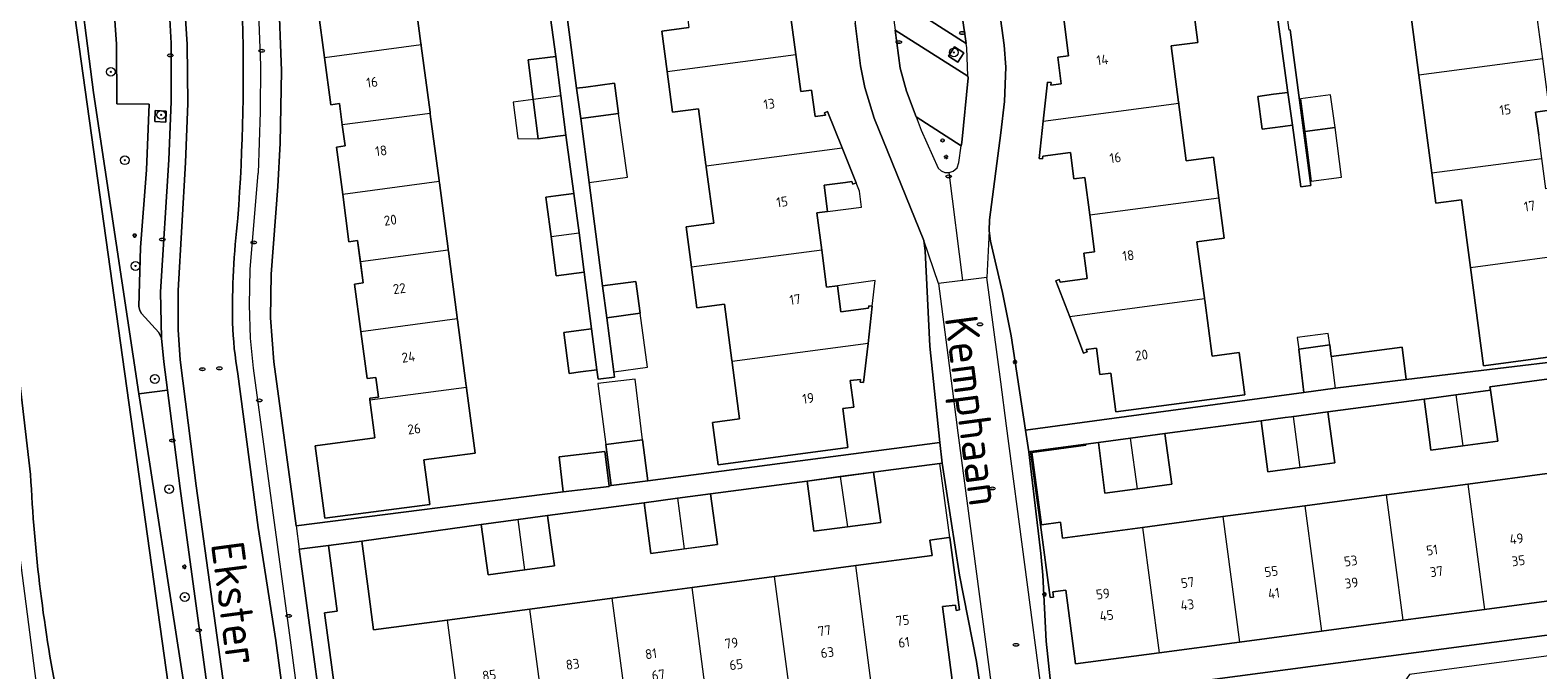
# Model space of a CAD drawing. Header units: metres. Extents: x 92650 to 117222, y 425801 to 461092.
# Tile 117 of 146: x 115691 to 115828, y 426701 to 426760. Entities that reach past the tile are written whole.
import ezdxf
from ezdxf.enums import TextEntityAlignment as Align

# ---------------------------------------------------------------- set-up
doc = ezdxf.new("R2010")
doc.units = ezdxf.units.M
doc.layers.get('0').update_dxf_attribs({"color": 253, "linetype": 'CONTINUOUS', "lineweight": 15})
for name, color, linetype, lineweight in [('B-WE-GR-BEPLANTING_CULTUUR_HEESTERS-GV', 253, 'CONTINUOUS', 15), ('B-WE-GR-BOOM-S', 253, 'CONTINUOUS', 15), ('B-WE-GR-GROENVOORZIENING-GV', 253, 'CONTINUOUS', 15), ('B-WE-IE-MEUBILAIR-S', 253, 'CONTINUOUS', 15), ('B-WE-IE-TERREINAFSCHEIDING_KUNSTMATIG_MUUR-GV', 253, 'CONTINUOUS', 15), ('B-WE-OG-BEBOUWING-GV', 253, 'CONTINUOUS', 15), ('B-WE-OG-BEBOUWING-T18', 253, 'CONTINUOUS', 15), ('B-WE-OG-BEBOUWING_LUIFEL-GV', 253, 'CONTINUOUS', 15), ('B-WE-OG-BEBOUWING_SCHUUR-GV', 253, 'CONTINUOUS', 15), ('B-WE-OG-TERREIN_BEGROEID-GV', 253, 'CONTINUOUS', 15), ('B-WE-OG-TERREIN_ERF-GV', 253, 'CONTINUOUS', 15), ('B-WE-OG-TERREIN_OEVER-GV', 253, 'CONTINUOUS', 15), ('B-WE-OG-TOPOGRAFIE-T18', 7, 'CONTINUOUS', 15), ('B-WE-OG-WATER_SLOOT-GV', 253, 'CONTINUOUS', 15), ('B-WE-VH-OPENVERHARDING_BETONSTRAATSTEEN-GV', 253, 'CONTINUOUS', 15), ('B-WE-VH-OPENVERHARDING_TEGEL-GV', 253, 'CONTINUOUS', 15)]:
    doc.layers.add(name, color=color, linetype=linetype, lineweight=lineweight)
doc.styles.add('NLCS-ISO', font='NLCS-ISO.ttf')
doc.styles.add('NLCS-ISO-M200-T18', font='NLCS-ISO.ttf', dxfattribs={"height": 0.36})

# ---------------------------------------------------------------- blocks, each defined once
blk = doc.blocks.new('SIE-MEUBILAIR_PAAL_AFSLUITPAAL-SO')
blk.add_circle((0, 0), 0.75)
at = {"style": 'NLCS-ISO'}
blk.add_text('af', height=0.75, dxfattribs=at).set_placement((0, 0.05), align=Align.MIDDLE_CENTER)
blk = doc.blocks.new('SIE-MEUBILAIR_PAAL_LICHTMAST-SO')
for points in [[(-0.62, 0), (-1, 0)], [(-0.71, 0.71), (-0.44, 0.44)], [(0, 1), (0, 0.62)], [(0.44, 0.44), (0.71, 0.71)], [(1, 0), (0.62, 0)], [(-0.71, -0.71), (-0.44, -0.44)], [(0, -0.62), (0, -1)], [(0.44, -0.44), (0.71, -0.71)]]:
    blk.add_lwpolyline(points)
blk.add_circle((0, 0), 0.5)
blk = doc.blocks.new('SIE-MEUBILAIR_PUT_KOLK-SO')
blk.add_ellipse((0, 0), major_axis=(1.25, 0), ratio=0.54)
at = {"style": 'NLCS-ISO'}
blk.add_text('klk', height=0.75, dxfattribs=at).set_placement((0.03, 0), align=Align.MIDDLE_CENTER)
blk = doc.blocks.new('SIE-MEUBILAIR_PUT_RIOOLPUT-SO')
blk.add_ellipse((0, 0), major_axis=(1.25, 0), ratio=0.54)
at = {"style": 'NLCS-ISO'}
blk.add_text('ri', height=0.75, dxfattribs=at).set_placement((-0.04, 0.07), align=Align.MIDDLE_CENTER)
blk = doc.blocks.new('SGR-BOOM_GBKN-SO')
at = {"linetype": 'ByBlock', "lineweight": 18}
h = blk.add_hatch(color=0, dxfattribs=at)
h.dxf.hatch_style = 1
edge = h.paths.add_edge_path()
edge.add_arc((0, 0), 0.25, 0, 360)
at = {"color": 0, "linetype": 'ByBlock', "lineweight": 18}
for radius in [2, 0.25]:
    blk.add_circle((0, 0), radius, dxfattribs=at)
at = {"color": 0, "linetype": 'ByBlock', "lineweight": 18, "style": 'NLCS-ISO'}
blk.add_attdef('SOORT', (2.5, 0), '', height=1.5, dxfattribs=at)

msp = doc.modelspace()

# ---------------------------------------------------------------- linework, layer by layer
at = {"layer": 'B-WE-GR-BEPLANTING_CULTUUR_HEESTERS-GV', "transparency": 33554687, "flags": 128}
msp.add_lwpolyline([(115697.772, 426766.952), (115696.844, 426766.826), (115696.857, 426766.727), (115694.907, 426766.475), (115696.539, 426753.906), (115700.675, 426726.42), (115703.278, 426726.759), (115702.944, 426729.333), (115702.726, 426731.49), (115702.495, 426732.026), (115700.92, 426733.758), (115700.751, 426734.018), (115700.661, 426734.397), (115700.828, 426739.757), (115701.353, 426746.838), (115701.618, 426752.854), (115698.644, 426752.864), (115698.619, 426758.314), (115698.285, 426763.121), (115697.908, 426767.206), (115697.746, 426767.187)], close=True, dxfattribs=at)
at = {"layer": 'B-WE-GR-GROENVOORZIENING-GV', "transparency": 33554687, "flags": 128}
for points in [[(115774.536, 426757.222), (115775.376, 426756.679), (115775.919, 426757.52), (115775.079, 426758.062)], [(115703.154, 426752.205), (115702.155, 426752.249), (115702.111, 426751.25), (115703.11, 426751.206)]]:
    msp.add_lwpolyline(points, close=True, dxfattribs=at)
at = {"layer": 'B-WE-IE-TERREINAFSCHEIDING_KUNSTMATIG_MUUR-GV', "transparency": 33554687, "flags": 128}
msp.add_lwpolyline([(115782.916, 426714.468), (115783.015, 426714.481), (115782.125, 426721.076), (115787.061, 426721.742), (115787.047, 426721.841), (115782.013, 426721.162)], close=True, dxfattribs=at)
at = {"layer": 'B-WE-OG-BEBOUWING-GV', "transparency": 33554687, "flags": 128}
for points in [[(115748.855, 426755.809), (115760.597, 426757.37), (115760.148, 426760.748), (115761.139, 426760.88), (115760.817, 426763.309), (115761.775, 426763.436), (115761.746, 426763.178), (115762.058, 426763.138), (115762.457, 426766.69), (115750.149, 426765.06), (115750.163, 426764.958), (115750.842, 426759.843), (115748.364, 426759.514)], [(115717.606, 426757.1), (115726.412, 426758.27), (115726.399, 426758.372), (115725.599, 426764.409), (115725.586, 426764.509), (115717.572, 426763.449), (115717.828, 426761.519), (115717.035, 426761.414)], [(115739.631, 426750.006), (115738.718, 426757.198), (115738.713, 426757.197), (115739.173, 426753.599), (115736.637, 426753.26), (115737.091, 426749.683), (115738.165, 426749.82)], [(115818.62, 426746.57), (115828.66, 426747.88), (115828.378, 426750), (115828.095, 426752.123), (115829.364, 426752.292), (115828.739, 426756.987), (115817.442, 426755.49)], [(115740.604, 426754.29), (115740.983, 426751.525), (115740.986, 426751.521), (115744.433, 426752.001), (115744.436, 426752.001), (115744.056, 426754.761), (115744.054, 426754.761), (115741.441, 426754.405), (115740.606, 426754.29)], [(115805.49, 426753.92), (115804.177, 426753.743), (115802.745, 426753.553), (115802.745, 426753.551), (115803.141, 426750.57), (115803.142, 426750.566), (115805.019, 426750.815), (115805.9, 426750.93)], [(115738.698, 426744.486), (115737.794, 426744.369), (115737.886, 426743.678), (115738.274, 426740.769), (115740.827, 426741.109), (115740.356, 426744.705)], [(115728.893, 426739.529), (115720.88, 426738.47), (115721.136, 426736.537), (115720.343, 426736.432), (115720.913, 426732.12), (115729.719, 426733.29), (115729.706, 426733.39), (115728.907, 426739.427)], [(115746.401, 426733.767), (115746.004, 426736.673), (115742.976, 426736.259), (115743.356, 426733.351)], [(115797.902, 426734.975), (115797.888, 426735.08), (115785.589, 426733.451), (115786.862, 426730.131), (115787.17, 426730.253), (115787.088, 426730.468), (115788.029, 426730.59), (115788.343, 426728.186), (115789.33, 426728.314), (115789.806, 426724.773), (115801.565, 426726.328), (115801.055, 426730.194), (115798.576, 426729.867)], [(115741.974, 426732.351), (115741.02, 426732.227), (115739.43, 426732.02), (115739.92, 426728.29), (115739.924, 426728.29), (115739.924, 426728.288), (115740.946, 426728.423), (115742.462, 426728.624)], [(115754.797, 426729.266), (115755.476, 426724.147), (115752.998, 426723.818), (115753.511, 426719.952), (115765.349, 426721.526), (115764.895, 426725.07), (115765.88, 426725.204), (115765.55, 426727.624), (115766.508, 426727.741), (115766.48, 426727.493), (115766.79, 426727.458), (115767.192, 426731.02), (115754.783, 426729.37)], [(115809.82, 426726.94), (115816.273, 426727.718), (115815.916, 426730.691), (115809.447, 426729.823), (115809.82, 426726.943)], [(115820.83, 426726.331), (115821.449, 426721.685), (115824.637, 426722.112), (115823.974, 426726.751)], [(115791.759, 426717.755), (115791.149, 426722.377), (115788.202, 426721.985), (115788.792, 426717.361)], [(115743.558, 426718.033), (115743.183, 426721.176), (115739.008, 426720.677), (115739.39, 426717.482), (115743.564, 426717.98)], [(115746.623, 426722.225), (115743.256, 426721.788), (115743.741, 426718.057), (115747.107, 426718.498)], [(115767.693, 426719.282), (115764.66, 426718.873), (115765.302, 426714.297), (115768.358, 426714.694)], [(115829.609, 426719.215), (115821.91, 426718.191), (115823.431, 426706.759), (115831.123, 426707.782)], [(115752.83, 426717.3), (115749.797, 426716.895), (115750.415, 426712.27), (115753.45, 426712.68)], [(115807.049, 426716.214), (115808.571, 426704.782), (115816.013, 426705.772), (115814.499, 426717.205)], [(115731.905, 426714.501), (115732.378, 426710.966), (115732.52, 426709.923), (115735.87, 426710.372), (115735.26, 426714.95)], [(115767.579, 426699.342), (115766.068, 426710.751), (115758.638, 426709.761), (115760.149, 426698.356)], [(115737.853, 426695.396), (115736.341, 426706.79), (115728.79, 426705.784), (115730.302, 426694.394)]]:
    msp.add_lwpolyline(points, close=True, dxfattribs=at)
for points in [[(115828.739, 426756.987), (115828.117, 426761.661), (115826.848, 426761.492), (115826.651, 426762.921), (115824.314, 426762.621), (115823.948, 426765.412), (115813.936, 426764.099), (115814.319, 426761.198), (115816.648, 426761.505), (115817.442, 426755.49)], [(115785.041, 426760.63), (115785.493, 426757.245), (115784.502, 426757.113), (115784.823, 426754.698), (115783.859, 426754.57), (115783.887, 426754.818), (115783.573, 426754.854), (115783.177, 426751.29), (115795.533, 426752.919), (115795.519, 426753.026), (115794.842, 426758.157), (115797.264, 426758.476), (115796.777, 426762.17)], [(115727.242, 426752), (115727.226, 426752.126), (115726.426, 426758.164), (115726.412, 426758.27)], [(115717.606, 426757.1), (115718.177, 426752.789), (115718.97, 426752.894), (115719.226, 426750.96)], [(115738.713, 426757.197), (115736.178, 426756.875), (115736.637, 426753.26)], [(115748.855, 426755.809), (115749.346, 426752.109), (115751.724, 426752.425), (115752.402, 426747.316), (115752.416, 426747.21), (115764.83, 426748.85), (115763.502, 426752.18), (115763.21, 426752.062), (115763.295, 426751.848), (115762.355, 426751.713), (115762.037, 426754.123), (115761.046, 426753.991), (115760.597, 426757.37)], [(115783.177, 426751.29), (115782.801, 426747.898), (115783.115, 426747.862), (115783.141, 426748.101), (115785.656, 426748.435), (115785.977, 426746.022), (115786.968, 426746.153), (115787.416, 426742.761), (115799.192, 426744.31), (115798.703, 426748.014), (115796.224, 426747.687), (115795.547, 426752.818), (115795.533, 426752.919)], [(115728.065, 426745.781), (115728.052, 426745.881), (115727.253, 426751.918), (115727.242, 426752), (115719.226, 426750.96), (115719.482, 426749.028), (115718.689, 426748.923), (115719.26, 426744.61)], [(115762.962, 426739.54), (115762.515, 426742.921), (115763.506, 426743.052), (115763.188, 426745.445), (115765.132, 426745.704), (115765.715, 426745.781), (115765.807, 426745.549), (115766.099, 426745.667), (115764.83, 426748.85)], [(115752.416, 426747.21), (115752.43, 426747.108), (115753.108, 426741.999), (115750.582, 426741.665), (115751.074, 426737.961)], [(115818.62, 426746.57), (115818.984, 426743.814), (115821.324, 426744.123), (115822.149, 426737.95), (115833.427, 426739.467), (115832.993, 426742.713), (115832.793, 426744.136), (115831.525, 426743.967), (115831.331, 426745.416), (115829.029, 426745.11), (115828.66, 426747.88)], [(115728.893, 426739.529), (115728.879, 426739.635), (115728.08, 426745.673), (115728.065, 426745.781), (115719.26, 426744.61), (115719.831, 426740.298), (115720.624, 426740.403), (115720.88, 426738.47)], [(115797.888, 426735.08), (115797.874, 426735.183), (115797.2, 426740.291), (115799.679, 426740.619), (115799.192, 426744.31)], [(115787.416, 426742.761), (115787.863, 426739.372), (115786.872, 426739.241), (115787.18, 426736.939), (115784.731, 426736.612), (115784.642, 426736.845), (115784.334, 426736.723), (115785.589, 426733.451)], [(115738.274, 426740.769), (115738.747, 426737.18), (115741.297, 426737.517), (115740.827, 426741.109)], [(115767.192, 426731.02), (115767.576, 426734.427), (115767.266, 426734.462), (115767.239, 426734.224), (115764.718, 426733.889), (115764.4, 426736.287), (115763.409, 426736.156), (115762.962, 426739.54), (115751.074, 426737.961), (115751.565, 426734.26), (115754.09, 426734.594), (115754.769, 426729.474), (115754.783, 426729.37)], [(115822.149, 426737.95), (115823.346, 426728.986), (115833.327, 426730.319), (115832.756, 426734.593), (115834.041, 426734.765), (115833.865, 426736.184), (115833.427, 426739.467)], [(115720.913, 426732.12), (115721.484, 426727.807), (115722.278, 426727.912), (115722.515, 426726.118), (115721.722, 426726.013), (115721.74, 426725.88), (115730.547, 426727.04), (115730.532, 426727.151), (115729.734, 426733.182), (115729.719, 426733.29)], [(115809.447, 426729.823), (115809.31, 426730.88), (115806.48, 426730.51), (115806.95, 426726.531), (115809.82, 426726.94)], [(115721.74, 426725.88), (115722.2, 426722.405), (115716.749, 426721.683), (115717.63, 426715.068), (115727.197, 426716.335), (115726.66, 426720.389), (115731.345, 426721.01), (115730.56, 426726.943), (115730.547, 426727.04)], [(115820.83, 426726.331), (115817.935, 426725.945), (115818.23, 426723.657), (115818.534, 426721.294), (115821.449, 426721.685)], [(115805.97, 426724.35), (115805.82, 426724.33), (115805.261, 426724.255), (115803.07, 426723.96), (115803.071, 426723.956), (115803.066, 426723.955), (115803.657, 426719.302), (115803.66, 426719.302), (115806.134, 426719.638), (115806.59, 426719.7)], [(115805.97, 426724.35), (115806.59, 426719.7), (115807.95, 426719.884), (115809.77, 426720.131), (115809.773, 426720.131), (115809.13, 426724.783), (115805.819, 426724.331), (115805.261, 426724.255)], [(115791.759, 426717.755), (115794.908, 426718.173), (115794.267, 426722.791), (115791.149, 426722.377)], [(115764.66, 426718.873), (115761.627, 426718.464), (115762.247, 426713.899), (115765.302, 426714.297)], [(115821.91, 426718.191), (115814.499, 426717.205)], [(115749.797, 426716.895), (115746.76, 426716.489), (115747.38, 426711.86), (115750.415, 426712.27)], [(115807.049, 426716.214), (115799.57, 426715.219), (115801.09, 426703.786), (115808.571, 426704.782)], [(115735.87, 426710.372), (115735.87, 426710.37), (115738.57, 426710.73), (115738.251, 426713.084), (115737.95, 426715.31), (115735.26, 426714.95)], [(115792.23, 426714.243), (115784.931, 426713.272), (115784.74, 426714.711), (115783.015, 426714.481), (115782.916, 426714.468), (115783.798, 426707.841), (115784.112, 426707.88), (115784.047, 426708.368), (115785.233, 426708.526), (115786.129, 426701.796), (115793.752, 426702.81)], [(115799.57, 426715.219), (115792.23, 426714.243), (115793.752, 426702.81), (115801.09, 426703.786)], [(115728.79, 426705.784), (115722.077, 426704.889), (115721.58, 426708.621), (115721.005, 426712.98), (115717.962, 426712.574), (115718.746, 426706.606), (115717.595, 426706.452), (115718.949, 426696.5), (115721.916, 426696.871), (115722.375, 426693.342), (115722.842, 426693.404), (115723.047, 426691.863), (115725.6, 426692.908), (115725.488, 426693.755), (115730.302, 426694.394)], [(115767.579, 426699.342), (115774.86, 426700.309), (115773.983, 426707.014), (115775.161, 426707.155), (115775.233, 426706.67), (115775.549, 426706.717), (115774.664, 426713.33), (115774.565, 426713.317), (115772.84, 426713.087), (115773.028, 426711.679), (115766.068, 426710.751)], [(115745.364, 426696.393), (115752.648, 426697.36), (115751.148, 426708.763), (115743.851, 426707.791)], [(115758.638, 426709.761), (115751.148, 426708.763)], [(115737.853, 426695.396), (115745.364, 426696.393), (115743.851, 426707.791), (115736.341, 426706.79)], [(115816.013, 426705.772), (115823.431, 426706.759)]]:
    msp.add_lwpolyline(points, dxfattribs=at)
at = {"layer": 'B-WE-OG-BEBOUWING_LUIFEL-GV', "transparency": 33554687, "flags": 128}
for points in [[(115735.24, 426749.725), (115737.091, 426749.683), (115736.637, 426753.26), (115734.82, 426753.029)], [(115740.983, 426751.525), (115741.744, 426745.699), (115745.243, 426746.186), (115744.433, 426752.001), (115740.986, 426751.521)], [(115809.799, 426750.712), (115807.039, 426750.352), (115807.628, 426745.833), (115810.388, 426746.193)], [(115765.132, 426745.704), (115763.188, 426745.445), (115763.506, 426743.052), (115766.591, 426743.462), (115766.397, 426744.92), (115766.099, 426745.667), (115765.807, 426745.549), (115765.715, 426745.781)], [(115767.837, 426736.768), (115764.4, 426736.287), (115764.718, 426733.889), (115767.239, 426734.224), (115767.266, 426734.462), (115767.576, 426734.427)], [(115746.401, 426733.767), (115743.356, 426733.351), (115744, 426728.419), (115747.074, 426728.839)], [(115809.173, 426731.925), (115806.343, 426731.555), (115806.48, 426730.51), (115809.31, 426730.88)], [(115745.954, 426727.765), (115742.533, 426727.358), (115743.256, 426721.788), (115746.623, 426722.225)]]:
    msp.add_lwpolyline(points, close=True, dxfattribs=at)
at = {"layer": 'B-WE-OG-BEBOUWING_SCHUUR-GV', "transparency": 33554687, "flags": 128}
msp.add_lwpolyline([(115809.389, 426753.702), (115806.639, 426753.332), (115807.039, 426750.352), (115809.799, 426750.712)], close=True, dxfattribs=at)
at = {"layer": 'B-WE-OG-TERREIN_BEGROEID-GV', "transparency": 33554687, "flags": 128}
for points in [[(115710.216, 426675.965), (115709.714, 426679.263), (115709.498, 426680.557), (115704.444, 426717.788), (115703.278, 426726.759), (115700.675, 426726.42), (115700.992, 426724.313)], [(115700.992, 426724.313), (115707.856, 426679.938), (115708.987, 426672.819), (115710.96, 426660.396), (115712.742, 426662.252), (115712.964, 426662.483), (115713.839, 426663.498), (115714.048, 426663.848), (115714.582, 426664.741), (115714.701, 426665.013), (115711.365, 426664.585), (115710.742, 426669.256), (115713.632, 426669.646), (115713.205, 426670.222), (115712.687, 426670.885)]]:
    msp.add_lwpolyline(points, dxfattribs=at)
at = {"layer": 'B-WE-OG-TERREIN_ERF-GV', "transparency": 33554687, "flags": 128}
for points in [[(115738.212, 426772.415), (115740.604, 426754.29), (115740.606, 426754.29), (115741.441, 426754.405), (115744.054, 426754.761), (115744.056, 426754.761), (115744.436, 426752.001), (115744.433, 426752.001), (115740.986, 426751.521), (115740.983, 426751.525), (115741.744, 426745.699), (115742.976, 426736.259), (115746.004, 426736.673), (115746.401, 426733.767), (115743.356, 426733.351), (115744, 426728.419), (115744.061, 426727.948), (115742.561, 426727.749), (115742.462, 426728.624), (115740.946, 426728.423), (115739.924, 426728.288), (115739.924, 426728.29), (115739.92, 426728.29), (115739.43, 426732.02), (115741.02, 426732.227), (115741.974, 426732.351), (115741.297, 426737.517), (115738.747, 426737.18), (115738.274, 426740.769), (115737.886, 426743.678), (115737.794, 426744.369), (115738.698, 426744.486), (115740.356, 426744.705), (115739.631, 426750.006), (115738.165, 426749.82), (115737.091, 426749.683), (115736.637, 426753.26), (115736.178, 426756.875), (115738.713, 426757.197), (115738.718, 426757.198), (115737.975, 426762.499)], [(115805.694, 426759.608), (115807.6, 426745.427), (115806.67, 426745.304), (115805.9, 426750.93), (115805.019, 426750.815), (115803.142, 426750.566), (115803.141, 426750.57), (115802.745, 426753.551), (115802.745, 426753.553), (115804.177, 426753.743), (115805.49, 426753.92), (115802.905, 426772.816)], [(115725.599, 426764.409), (115726.399, 426758.372), (115726.412, 426758.27), (115726.426, 426758.164), (115727.226, 426752.126), (115727.242, 426752), (115727.253, 426751.918), (115728.052, 426745.881), (115728.065, 426745.781), (115728.08, 426745.673), (115728.879, 426739.635), (115728.893, 426739.529), (115728.907, 426739.427), (115729.706, 426733.39), (115729.719, 426733.29), (115729.734, 426733.182), (115730.532, 426727.151), (115730.547, 426727.04), (115730.56, 426726.943), (115731.345, 426721.01), (115726.66, 426720.389), (115727.197, 426716.335), (115717.63, 426715.068), (115716.749, 426721.683), (115722.2, 426722.405), (115721.74, 426725.88), (115721.722, 426726.013), (115722.515, 426726.118), (115722.278, 426727.912), (115721.484, 426727.807), (115720.913, 426732.12), (115720.343, 426736.432), (115721.136, 426736.537), (115720.624, 426740.403), (115719.831, 426740.298), (115719.26, 426744.61), (115718.689, 426748.923), (115719.482, 426749.028), (115719.226, 426750.96), (115718.97, 426752.894), (115718.177, 426752.789), (115717.606, 426757.1), (115717.035, 426761.414)], [(115713.419, 426763.137), (115713.673, 426755.883), (115713.567, 426749.295), (115713.343, 426745.32), (115712.725, 426737.338), (115712.665, 426733.345), (115712.965, 426729.332), (115715.002, 426714.391), (115739.39, 426717.482), (115739.008, 426720.677), (115743.183, 426721.176), (115743.558, 426718.033), (115743.741, 426718.057), (115743.256, 426721.788), (115746.623, 426722.225), (115747.107, 426718.498), (115773.725, 426721.989), (115772.832, 426730.766), (115772.402, 426739.475), (115772.279, 426740.42), (115767.76, 426751.561), (115766.905, 426754.375), (115766.514, 426756.344), (115766.001, 426760.24)], [(115779.054, 426762.208), (115779.61, 426758.234), (115779.773, 426756.231), (115779.649, 426753.093), (115779.296, 426750.222), (115778.261, 426742.282), (115778.245, 426741.28), (115778.362, 426740.349), (115779.448, 426735.659), (115780.233, 426731.711), (115781.569, 426723.11), (115806.95, 426726.531), (115806.48, 426730.51), (115809.31, 426730.88), (115809.447, 426729.823), (115815.916, 426730.691), (115816.273, 426727.718), (115839.604, 426730.519)], [(115796.777, 426762.17), (115797.264, 426758.476), (115794.842, 426758.157), (115795.519, 426753.026), (115795.533, 426752.919), (115795.547, 426752.818), (115796.224, 426747.687), (115798.703, 426748.014), (115799.192, 426744.31), (115799.679, 426740.619), (115797.2, 426740.291), (115797.874, 426735.183), (115797.888, 426735.08), (115797.902, 426734.975), (115798.576, 426729.867), (115801.055, 426730.194), (115801.565, 426726.328), (115789.806, 426724.773), (115789.33, 426728.314), (115788.343, 426728.186), (115788.029, 426730.59), (115787.088, 426730.468), (115787.17, 426730.253), (115786.862, 426730.131), (115785.589, 426733.451), (115784.334, 426736.723), (115784.642, 426736.845), (115784.731, 426736.612), (115787.18, 426736.939), (115786.872, 426739.241), (115787.863, 426739.372), (115787.416, 426742.761), (115786.968, 426746.153), (115785.977, 426746.022), (115785.656, 426748.435), (115783.141, 426748.101), (115783.115, 426747.862), (115782.801, 426747.898), (115783.177, 426751.29), (115783.573, 426754.854), (115783.887, 426754.818), (115783.859, 426754.57), (115784.823, 426754.698), (115784.502, 426757.113), (115785.493, 426757.245), (115785.041, 426760.63)], [(115833.327, 426730.319), (115823.346, 426728.986), (115822.149, 426737.95), (115821.324, 426744.123), (115818.984, 426743.814), (115818.62, 426746.57), (115817.442, 426755.49), (115816.648, 426761.505)], [(115760.148, 426760.748), (115760.597, 426757.37), (115761.046, 426753.991), (115762.037, 426754.123), (115762.355, 426751.713), (115763.295, 426751.848), (115763.21, 426752.062), (115763.502, 426752.18), (115764.83, 426748.85), (115766.099, 426745.667), (115765.807, 426745.549), (115765.715, 426745.781), (115765.132, 426745.704), (115763.188, 426745.445), (115763.506, 426743.052), (115762.515, 426742.921), (115762.962, 426739.54), (115763.409, 426736.156), (115764.4, 426736.287), (115764.718, 426733.889), (115767.239, 426734.224), (115767.266, 426734.462), (115767.576, 426734.427), (115767.192, 426731.02), (115766.79, 426727.458), (115766.48, 426727.493), (115766.508, 426727.741), (115765.55, 426727.624), (115765.88, 426725.204), (115764.895, 426725.07), (115765.349, 426721.526), (115753.511, 426719.952), (115752.998, 426723.818), (115755.476, 426724.147), (115754.797, 426729.266), (115754.783, 426729.37), (115754.769, 426729.474), (115754.09, 426734.594), (115751.565, 426734.26), (115751.074, 426737.961), (115750.582, 426741.665), (115753.108, 426741.999), (115752.43, 426747.108), (115752.416, 426747.21), (115752.402, 426747.316), (115751.724, 426752.425), (115749.346, 426752.109), (115748.855, 426755.809), (115748.364, 426759.514), (115750.842, 426759.843)], [(115829.364, 426752.292), (115828.095, 426752.123), (115828.378, 426750)], [(115835.884, 426728.681), (115823.932, 426727.057), (115823.974, 426726.751), (115824.637, 426722.112), (115821.449, 426721.685), (115818.534, 426721.294), (115818.23, 426723.657), (115817.935, 426725.945), (115809.13, 426724.783), (115809.773, 426720.131), (115809.77, 426720.131), (115807.95, 426719.884), (115806.59, 426719.7), (115806.134, 426719.638), (115803.66, 426719.302), (115803.657, 426719.302), (115803.066, 426723.955), (115794.267, 426722.791), (115794.908, 426718.173), (115791.759, 426717.755), (115788.792, 426717.361), (115788.202, 426721.985), (115787.047, 426721.841), (115787.061, 426721.742), (115782.125, 426721.076), (115783.015, 426714.481), (115784.74, 426714.711), (115784.931, 426713.272), (115792.23, 426714.243), (115799.57, 426715.219), (115807.049, 426716.214), (115814.499, 426717.205), (115821.91, 426718.191), (115829.609, 426719.215)], [(115777.762, 426697.552), (115777.085, 426702.015), (115775.527, 426709.89), (115773.953, 426720.105), (115773.754, 426720.079)], [(115774.664, 426713.33), (115775.549, 426706.717), (115775.233, 426706.67), (115775.161, 426707.155), (115773.983, 426707.014), (115774.86, 426700.309)], [(115718.949, 426696.5), (115717.595, 426706.452), (115718.746, 426706.606), (115717.962, 426712.574), (115715.294, 426712.249), (115718.369, 426689.7)]]:
    msp.add_lwpolyline(points, dxfattribs=at)
for points in [[(115801.09, 426703.786), (115793.752, 426702.81), (115786.129, 426701.796), (115785.233, 426708.526), (115784.047, 426708.368), (115784.112, 426707.88), (115783.798, 426707.841), (115782.916, 426714.468), (115782.013, 426721.162), (115781.874, 426721.144), (115782.947, 426711.868), (115783.128, 426709.874), (115783.453, 426703.874), (115784.009, 426698.436), (115784.127, 426698.451), (115838.543, 426705.653), (115838.36, 426707.171), (115835.627, 426707.517), (115835.514, 426708.366), (115831.123, 426707.782), (115823.431, 426706.759), (115816.013, 426705.772), (115808.571, 426704.782)], [(115735.87, 426710.37), (115735.87, 426710.372), (115732.52, 426709.923), (115732.378, 426710.966), (115731.905, 426714.501), (115721.005, 426712.98), (115721.58, 426708.621), (115722.077, 426704.889), (115728.79, 426705.784), (115736.341, 426706.79), (115743.851, 426707.791), (115751.148, 426708.763), (115758.638, 426709.761), (115766.068, 426710.751), (115773.028, 426711.679), (115772.84, 426713.087), (115774.565, 426713.317), (115774.664, 426713.33), (115773.754, 426720.079), (115768.817, 426719.421), (115767.693, 426719.282), (115768.358, 426714.694), (115765.302, 426714.297), (115762.247, 426713.899), (115761.627, 426718.464), (115752.83, 426717.3), (115753.45, 426712.68), (115747.38, 426711.86), (115746.76, 426716.489), (115737.95, 426715.31), (115738.251, 426713.084), (115738.57, 426710.73)]]:
    msp.add_lwpolyline(points, close=True, dxfattribs=at)
at = {"layer": 'B-WE-OG-TERREIN_OEVER-GV', "transparency": 33554687, "flags": 128}
msp.add_lwpolyline([(115700.675, 426726.42), (115696.539, 426753.906), (115694.907, 426766.475), (115694.074, 426766.367), (115707.152, 426672.718), (115708.987, 426672.819), (115707.856, 426679.938), (115700.992, 426724.313)], close=True, dxfattribs=at)
msp.add_lwpolyline([(115690.789, 426719.063), (115689.096, 426733.441), (115687.038, 426733.14), (115689.906, 426710.809), (115692.535, 426690.334), (115694.014, 426683.945)], dxfattribs=at)
at = {"layer": 'B-WE-OG-TERREIN_OEVER-GV', "transparency": 33554687}
msp.add_lwpolyline([(115693.406, 426697.891, -0.0386876), (115690.789, 426719.063)], format="xyb", dxfattribs=at)
at = {"layer": 'B-WE-OG-WATER_SLOOT-GV', "transparency": 33554687, "flags": 128}
msp.add_lwpolyline([(115707.152, 426672.718), (115694.074, 426766.367), (115684.694, 426765.153), (115684.828, 426764.094), (115684.734, 426760.031), (115686.711, 426748.844), (115689.023, 426734.063), (115689.096, 426733.441), (115690.789, 426719.063)], dxfattribs=at)
at = {"layer": 'B-WE-OG-WATER_SLOOT-GV', "transparency": 33554687}
msp.add_lwpolyline([(115690.789, 426719.063, 0.0386876), (115693.406, 426697.891)], format="xyb", dxfattribs=at)
at = {"layer": 'B-WE-VH-OPENVERHARDING_BETONSTRAATSTEEN-GV', "transparency": 33554687, "flags": 128}
for points in [[(115693.39, 426812.113), (115693.592, 426810.561), (115694.091, 426807.725), (115695.356, 426802.386), (115699.56, 426790.606), (115700.967, 426786.179), (115702.475, 426779.376), (115703.813, 426772.17), (115704.395, 426768.289), (115704.763, 426763.003), (115705.067, 426758.328), (115705.122, 426752.89), (115704.908, 426747.509), (115704.248, 426735.835), (115704.26, 426732.249), (115704.43, 426729.531), (115705.89, 426718.037), (115708.322, 426700.451), (115711.296, 426678.343)], [(115767.334, 426776.254), (115766.029, 426766.336), (115765.882, 426764.341), (115765.884, 426762.325), (115766.001, 426760.24), (115766.514, 426756.344), (115766.905, 426754.375), (115767.76, 426751.561), (115772.279, 426740.42)], [(115778.245, 426741.28), (115778.261, 426742.282), (115779.296, 426750.222), (115779.649, 426753.093), (115779.773, 426756.231), (115779.61, 426758.234), (115779.054, 426762.208), (115778.344, 426765.135), (115777.741, 426767.049), (115773.616, 426777.16)], [(115772.266, 426771.221), (115772.47, 426770.901), (115774.47, 426766.171), (115774.494, 426766.093), (115775.267, 426763.521), (115775.785, 426760.907), (115776.137, 426758.385)], [(115702.607, 426767.756), (115697.908, 426767.206), (115698.285, 426763.121), (115698.619, 426758.314), (115698.644, 426752.864), (115701.618, 426752.854), (115701.353, 426746.838), (115700.828, 426739.757), (115700.661, 426734.397), (115700.751, 426734.018), (115700.92, 426733.758), (115702.495, 426732.026), (115702.726, 426731.49), (115702.633, 426735.713), (115703.4, 426747.755), (115703.606, 426753.08), (115703.611, 426758.39), (115703.382, 426762.816), (115702.902, 426768.012)], [(115771.572, 426751.692), (115770.698, 426754.016), (115770.125, 426756.135), (115769.671, 426759.586)], [(115776.306, 426755.383), (115776.311, 426755.258), (115775.737, 426749.352), (115775.694, 426749.044)], [(115775.851, 426736.762), (115774.579, 426746.609)], [(115773.604, 426736.476), (115772.279, 426740.42), (115772.402, 426739.475), (115772.832, 426730.766), (115773.725, 426721.989), (115773.953, 426720.105), (115775.527, 426709.89), (115777.085, 426702.015), (115777.762, 426697.552), (115777.8, 426696.576), (115777.467, 426695.648), (115770.901, 426694.788), (115773.14, 426692.919)], [(115788.62, 426694.95), (115790.096, 426697.296), (115784.891, 426696.657), (115784.365, 426697.567), (115784.127, 426698.451), (115784.009, 426698.436), (115783.453, 426703.874), (115783.128, 426709.874), (115782.947, 426711.868), (115781.874, 426721.144), (115781.569, 426723.11), (115780.233, 426731.711), (115779.448, 426735.659), (115778.362, 426740.349), (115778.245, 426741.28), (115778.034, 426737.04)], [(115783.177, 426698.183), (115783.169, 426698.222), (115779.829, 426723.495), (115779.294, 426727.529), (115778.034, 426737.04), (115775.851, 426736.762), (115773.604, 426736.476), (115774.863, 426726.899), (115775.394, 426722.864), (115778.716, 426697.593)], [(115717.937, 426675.361), (115717.503, 426676.037), (115716.934, 426677.25), (115716.559, 426678.42), (115716.126, 426680.434), (115715.458, 426686.721), (115713.162, 426703.928), (115711.559, 426714.244), (115709.686, 426728.244)]]:
    msp.add_lwpolyline(points, dxfattribs=at)
for points in [[(115776.306, 426755.383), (115776.195, 426757.966), (115776.137, 426758.385), (115769.436, 426762.689), (115769.552, 426760.488), (115769.671, 426759.586)], [(115774.536, 426757.222), (115775.079, 426758.062), (115775.919, 426757.52), (115775.376, 426756.679)], [(115703.154, 426752.205), (115703.11, 426751.206), (115702.111, 426751.25), (115702.155, 426752.249)], [(115771.572, 426751.692), (115772.035, 426750.461), (115773.577, 426746.997), (115773.86, 426746.751), (115774.193, 426746.615), (115774.579, 426746.609), (115774.95, 426746.728), (115775.322, 426747.032), (115775.48, 426747.518), (115775.694, 426749.044)]]:
    msp.add_lwpolyline(points, close=True, dxfattribs=at)
at = {"layer": 'B-WE-VH-OPENVERHARDING_BETONSTRAATSTEEN-GV', "transparency": 33554687}
for points in [[(115709.698, 426742.43, 0.0261581), (115710.089, 426761.812)], [(115709.217, 426732.905, -0.0332755), (115709.698, 426742.43)], [(115709.686, 426728.244, -0.0336667), (115709.217, 426732.905)]]:
    msp.add_lwpolyline(points, format="xyb", dxfattribs=at)
at = {"layer": 'B-WE-VH-OPENVERHARDING_TEGEL-GV', "transparency": 33554687, "flags": 128}
for points in [[(115690.03, 426826.927), (115692.218, 426810.408), (115692.813, 426807.125), (115694.12, 426801.68), (115698.239, 426789.811), (115699.568, 426785.381), (115701.077, 426778.953), (115702.403, 426771.824), (115702.531, 426770.899), (115702.595, 426770.403), (115702.721, 426769.416), (115702.785, 426768.92), (115702.902, 426768.012), (115703.382, 426762.816), (115703.611, 426758.39), (115703.606, 426753.08), (115703.4, 426747.755), (115702.633, 426735.713), (115702.726, 426731.49), (115702.944, 426729.333), (115703.278, 426726.759), (115704.444, 426717.788), (115709.498, 426680.557)], [(115711.296, 426678.343), (115708.322, 426700.451), (115705.89, 426718.037), (115704.43, 426729.531), (115704.26, 426732.249), (115704.248, 426735.835), (115704.908, 426747.509), (115705.122, 426752.89), (115705.067, 426758.328), (115704.763, 426763.003), (115704.395, 426768.289), (115703.813, 426772.17), (115702.475, 426779.376), (115700.967, 426786.179), (115699.56, 426790.606), (115695.356, 426802.386), (115694.091, 426807.725), (115693.592, 426810.561), (115693.39, 426812.113)], [(115715.002, 426714.391), (115712.965, 426729.332), (115712.665, 426733.345), (115712.725, 426737.338), (115713.343, 426745.32), (115713.567, 426749.295), (115713.673, 426755.883), (115713.419, 426763.137), (115713.037, 426767.523), (115712.785, 426769.382), (115712.672, 426770.214), (115712.385, 426772.323), (115712.259, 426773.255), (115712.093, 426774.476), (115710.911, 426781.003), (115709.373, 426787.427), (115707.378, 426794.172), (115706.043, 426798.054), (115704.504, 426802.207), (115703.726, 426804.596), (115702.974, 426807.486), (115702.659, 426809.079)], [(115707.893, 426785.369), (115708.671, 426782.16), (115709.603, 426777.655), (115710.367, 426772.86), (115710.471, 426772.075), (115711.066, 426772.154), (115711.347, 426770.045), (115710.752, 426769.965), (115711.029, 426767.882), (115711.545, 426761.897), (115711.772, 426756.406), (115711.736, 426752.137), (115711.538, 426746.557)], [(115717.945, 426679.262), (115717.917, 426679.406), (115717.666, 426680.401), (115717.47, 426681.656), (115717.265, 426683.131), (115716.785, 426686.676), (115716.657, 426687.627), (115716.647, 426687.699), (115714.484, 426703.964), (115711.112, 426728.76), (115710.853, 426731.491), (115710.75, 426734.536), (115710.831, 426737.754), (115711.538, 426746.557)], [(115839.604, 426730.519), (115816.273, 426727.718), (115809.82, 426726.94), (115806.95, 426726.531), (115781.569, 426723.11), (115781.874, 426721.144), (115782.013, 426721.162), (115787.047, 426721.841), (115788.202, 426721.985), (115791.149, 426722.377), (115794.267, 426722.791), (115803.066, 426723.955), (115803.071, 426723.956), (115803.07, 426723.96), (115805.261, 426724.255), (115805.819, 426724.331), (115809.13, 426724.783), (115817.935, 426725.945), (115820.83, 426726.331), (115823.974, 426726.751), (115823.932, 426727.057), (115835.884, 426728.681)], [(115709.686, 426728.244), (115711.559, 426714.244), (115713.162, 426703.928), (115715.458, 426686.721), (115716.126, 426680.434), (115716.559, 426678.42), (115716.934, 426677.25), (115717.503, 426676.037), (115717.937, 426675.361), (115719.266, 426675.849)], [(115718.369, 426689.7), (115715.294, 426712.249)], [(115836.787, 426703.52), (115844.557, 426704.532), (115844.717, 426705.029), (115844.828, 426706.485), (115838.543, 426705.653), (115784.127, 426698.451), (115784.365, 426697.567), (115784.891, 426696.657), (115790.096, 426697.296)]]:
    msp.add_lwpolyline(points, dxfattribs=at)
for points in [[(115802.198, 426782.007), (115801.664, 426781.936), (115801.802, 426781.046), (115802.251, 426777.593), (115802.905, 426772.816), (115805.49, 426753.92), (115805.9, 426750.93), (115806.67, 426745.304), (115807.6, 426745.427), (115805.694, 426759.608), (115805.598, 426759.596), (115805.247, 426762.322), (115805.202, 426762.668), (115804.511, 426767.744), (115804.548, 426767.749), (115803.39, 426776.76), (115802.833, 426780.947), (115802.709, 426782.074)], [(115737.975, 426762.499), (115738.718, 426757.198), (115739.631, 426750.006), (115740.356, 426744.705), (115740.827, 426741.109), (115741.297, 426737.517), (115741.974, 426732.351), (115742.462, 426728.624), (115742.561, 426727.749), (115744.061, 426727.948), (115744, 426728.419), (115743.356, 426733.351), (115742.976, 426736.259), (115741.744, 426745.699), (115740.983, 426751.525), (115740.604, 426754.29), (115738.212, 426772.415), (115738.175, 426772.694), (115738.066, 426773.503), (115736.576, 426773.27), (115736.684, 426772.409), (115737.024, 426769.679), (115737.501, 426766.089)], [(115769.952, 426769.01), (115769.708, 426767.285), (115769.414, 426763.1), (115769.436, 426762.689), (115776.137, 426758.385), (115775.785, 426760.907), (115775.267, 426763.521), (115774.494, 426766.093)], [(115776.306, 426755.383), (115769.671, 426759.586), (115770.125, 426756.135), (115770.698, 426754.016), (115771.572, 426751.692), (115775.694, 426749.044), (115775.737, 426749.352), (115776.311, 426755.258)], [(115767.693, 426719.282), (115768.817, 426719.421), (115773.754, 426720.079), (115773.953, 426720.105), (115773.725, 426721.989), (115747.107, 426718.498), (115743.741, 426718.057), (115743.558, 426718.033), (115743.564, 426717.98), (115739.39, 426717.482), (115715.002, 426714.391), (115715.294, 426712.249), (115717.962, 426712.574), (115721.005, 426712.98), (115731.905, 426714.501), (115735.26, 426714.95), (115737.95, 426715.31), (115746.76, 426716.489), (115749.797, 426716.895), (115752.83, 426717.3), (115761.627, 426718.464)], [(115838.755, 426701.582), (115836.787, 426703.52), (115816.59, 426700.811), (115814.873, 426698.396)]]:
    msp.add_lwpolyline(points, close=True, dxfattribs=at)
at = {"layer": 'B-WE-VH-OPENVERHARDING_TEGEL-GV', "transparency": 33554687}
for points in [[(115710.089, 426761.812, -0.0261581), (115709.698, 426742.43)], [(115709.698, 426742.43, 0.0332755), (115709.217, 426732.905)], [(115709.217, 426732.905, 0.0336667), (115709.686, 426728.244)]]:
    msp.add_lwpolyline(points, format="xyb", dxfattribs=at)

# ---------------------------------------------------------------- block references
at = {"layer": 'B-WE-GR-BOOM-S', "transparency": 33554687, "xscale": 0.2, "yscale": 0.2, "zscale": 0.2}
for p in [(115775.02, 426757.562), (115698.113, 426755.79), (115702.697, 426751.872), (115699.387, 426747.724), (115700.357, 426738.083), (115702.131, 426727.775), (115703.433, 426717.733), (115704.847, 426707.891)]:
    msp.add_blockref('SGR-BOOM_GBKN-SO', p, dxfattribs=at)
at = {"layer": 'B-WE-IE-MEUBILAIR-S', "transparency": 33554687, "xscale": 0.2, "yscale": 0.2, "zscale": 0.2}
for name, p in [('SIE-MEUBILAIR_PUT_KOLK-SO', (115775.784, 426759.331)), ('SIE-MEUBILAIR_PUT_KOLK-SO', (115770, 426758.507)), ('SIE-MEUBILAIR_PUT_KOLK-SO', (115703.533, 426757.291)), ('SIE-MEUBILAIR_PUT_KOLK-SO', (115711.874, 426757.711)), ('SIE-MEUBILAIR_PAAL_AFSLUITPAAL-SO', (115773.995, 426749.54)), ('SIE-MEUBILAIR_PAAL_LICHTMAST-SO', (115774.306, 426748.032)), ('SIE-MEUBILAIR_PUT_KOLK-SO', (115774.55, 426746.254)), ('SIE-MEUBILAIR_PAAL_LICHTMAST-SO', (115700.281, 426740.859)), ('SIE-MEUBILAIR_PUT_KOLK-SO', (115702.806, 426740.499)), ('SIE-MEUBILAIR_PUT_KOLK-SO', (115711.151, 426740.23)), ('SIE-MEUBILAIR_PUT_KOLK-SO', (115777.401, 426732.759)), ('SIE-MEUBILAIR_PAAL_LICHTMAST-SO', (115780.598, 426729.309)), ('SIE-MEUBILAIR_PUT_RIOOLPUT-SO', (115706.461, 426728.662)), ('SIE-MEUBILAIR_PUT_RIOOLPUT-SO', (115708.014, 426728.747)), ('SIE-MEUBILAIR_PUT_KOLK-SO', (115711.657, 426725.821)), ('SIE-MEUBILAIR_PUT_KOLK-SO', (115703.725, 426722.159)), ('SIE-MEUBILAIR_PUT_KOLK-SO', (115778.537, 426717.79)), ('SIE-MEUBILAIR_PAAL_LICHTMAST-SO', (115704.816, 426710.641)), ('SIE-MEUBILAIR_PAAL_LICHTMAST-SO', (115783.285, 426708.123)), ('SIE-MEUBILAIR_PUT_KOLK-SO', (115714.336, 426706.166)), ('SIE-MEUBILAIR_PUT_KOLK-SO', (115706.114, 426704.861)), ('SIE-MEUBILAIR_PUT_KOLK-SO', (115780.69, 426703.528))]:
    msp.add_blockref(name, p, dxfattribs=at)

# ---------------------------------------------------------------- texts
at = {"layer": 'B-WE-OG-BEBOUWING-T18', "transparency": 33554687, "style": 'NLCS-ISO-M200-T18'}
for s, rotation, p in [('14', 7.5, (115788.567, 426756.892)), ('16', 7.5, (115721.939, 426754.846)), ('13', 7.6, (115758.169, 426752.861)), ('15', 7.5, (115825.324, 426752.335)), ('18', 7.5, (115722.767, 426748.595)), ('16', 7.5, (115789.754, 426747.965)), ('15', 7.6, (115759.353, 426743.939)), ('20', 7.5, (115723.605, 426742.269)), ('17', 7.6, (115827.545, 426743.551)), ('18', 7.5, (115790.935, 426739.037)), ('22', 7.5, (115724.432, 426736.024)), ('17', 7.6, (115760.533, 426735.022)), ('20', 7.5, (115792.145, 426729.961)), ('24', 7.5, (115725.258, 426729.781)), ('19', 7.6, (115761.732, 426726.015)), ('26', 7.5, (115725.778, 426723.222)), ('51', 7.6, (115818.649, 426712.176)), ('49', 7.6, (115826.35, 426713.2)), ('53', 7.6, (115811.23, 426711.189)), ('35', 7.6, (115826.523, 426711.205)), ('55', 7.6, (115803.978, 426710.223)), ('37', 7.6, (115819.052, 426710.212)), ('59', 7.6, (115788.619, 426708.18)), ('57', 7.6, (115796.348, 426709.208)), ('41', 7.6, (115804.217, 426708.238)), ('39', 7.6, (115811.301, 426709.18)), ('43', 7.6, (115796.316, 426707.186)), ('75', 7.6, (115770.35, 426705.763)), ('45', 7.6, (115788.952, 426706.207)), ('77', 7.6, (115763.218, 426704.816)), ('61', 7.6, (115770.473, 426703.761)), ('81', 7.6, (115747.389, 426702.714)), ('79', 7.6, (115754.729, 426703.689)), ('63', 7.6, (115763.472, 426702.832)), ('83', 7.6, (115740.24, 426701.765)), ('65', 7.6, (115755.16, 426701.729)), ('85', 7.6, (115732.628, 426700.755)), ('67', 7.6, (115748.06, 426700.786))]:
    msp.add_text(s, height=0.9, rotation=rotation, dxfattribs=at).set_placement(p, align=Align.MIDDLE)
at = {"layer": 'B-WE-OG-TOPOGRAFIE-T18', "transparency": 33554687, "style": 'NLCS-ISO-M200-T18'}
for s, p in [('Kemphaan', (115776.35, 426724.845)), ('Ekster', (115709.453, 426707.334))]:
    msp.add_text(s, height=3, rotation=277.5, dxfattribs=at).set_placement(p, align=Align.MIDDLE)

doc.saveas('drawing.dxf')
